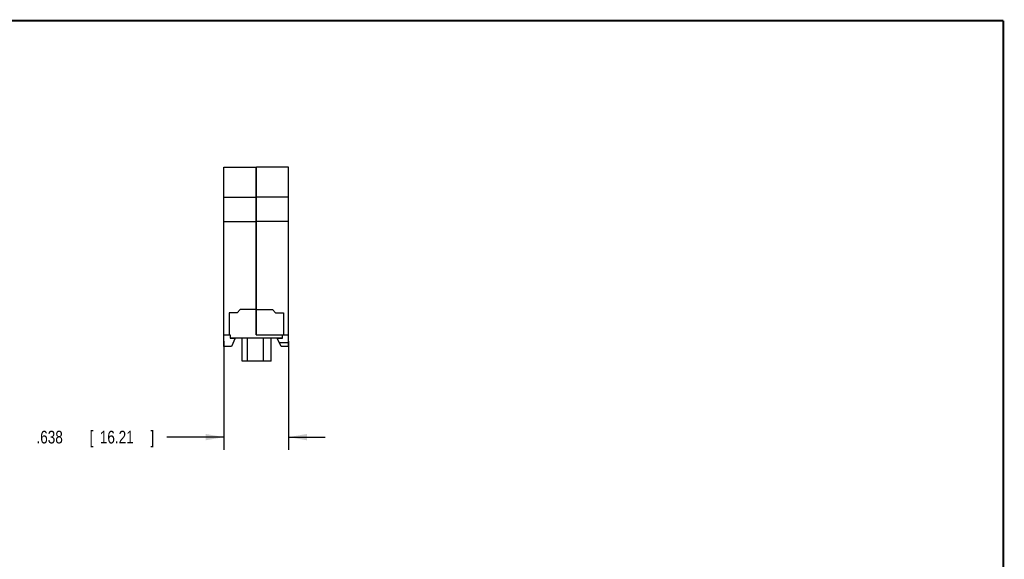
# Model space of a CAD drawing. Header units: inches. Extents: x 0.2 to 16.8, y 0.1 to 10.8.
# Tile 10 of 10: x 7 to 16.8, y 5.4 to 10.8. Entities that reach past the tile are written whole.
import ezdxf

# ---------------------------------------------------------------- set-up
doc = ezdxf.new("R2010")
doc.units = ezdxf.units.IN
doc.header["$LTSCALE"] = 0.935
doc.header["$MEASUREMENT"] = 0
doc.layers.get('0').update_dxf_attribs({"linetype": 'CONTINUOUS'})
doc.layers.add('DIMENSIONS', color=7, linetype='CONTINUOUS')
doc.styles.get("Standard").update_dxf_attribs({"font": 'txt', "width": 0.8})
doc.dimstyles.new('DIMSTYLE_1', dxfattribs={"dimtxt": 0.125, "dimasz": 0.18, "dimexe": 0.18, "dimexo": 0.0625, "dimgap": 0.09, "dimtad": 0, "dimtih": 1, "dimtoh": 1, "dimdec": 3, "dimzin": 4, "dimdsep": 46, "dimtxsty": 'STANDARD', "dimblk": '_FILLED', "dimblk1": '_FILLED', "dimblk2": '_FILLED', "dimcen": 0.09, "dimadec": 0, "dimazin": 0, "dimtp": 0.01, "dimtm": 0.01, "dimtfac": 1, "dimtdec": 3, "dimtofl": 0, "dimtmove": 0, "dimatfit": 3, "dimldrblk": '_FILLED', "dimfxl": 1, "dimtolj": 1, "dimtzin": 4, "dimarcsym": 0})

# ---------------------------------------------------------------- blocks, each defined once
blk = doc.blocks.new('_FILLED')
at = {"color": 0, "linetype": 'BYBLOCK'}
blk.add_solid([(0, 0), (-1, 0.174), (-1, -0.174)], dxfattribs=at)
blk = doc.blocks.new('*D4')
at = {"layer": 'DIMENSIONS', "color": 2, "linetype": 'CONTINUOUS'}
for p, q in [((9.0637, 7.5953), (9.0637, 6.5228)), ((9.7017, 7.5953), (9.7017, 6.5228)), ((9.0637, 6.6478), (8.5018, 6.6478)), ((9.7017, 6.6478), (10.0617, 6.6478))]:
    blk.add_line(p, q, dxfattribs=at)
at = {"layer": 'DIMENSIONS', "color": 2, "linetype": 'CONTINUOUS', "xscale": 0.18, "yscale": 0.18, "zscale": 0.18}
blk.add_blockref('_FILLED', (9.0637, 6.6478), dxfattribs=at)
at = {"layer": 'DIMENSIONS', "color": 2, "linetype": 'CONTINUOUS', "xscale": 0.18, "yscale": 0.18, "zscale": 0.18, "rotation": 180}
blk.add_blockref('_FILLED', (9.7017, 6.6478), dxfattribs=at)
at = {"layer": 'DIMENSIONS', "color": 2, "linetype": 'CONTINUOUS', "width": 0.8}
for s, p in [('.638', (7.2143, 6.5853)), ('[', (7.7393, 6.5853)), ('16.21', (7.8393, 6.5853)), (']', (8.3393, 6.5853))]:
    blk.add_text(s, height=0.125, dxfattribs=at).set_placement(p)

msp = doc.modelspace()

# ---------------------------------------------------------------- linework, layer by layer
at = {"color": 7, "linetype": 'CONTINUOUS'}
for p, q in [((9.0637, 7.5438), (9.0637, 9.3128)), ((9.0637, 9.3128), (9.3817, 9.3128)), ((9.3817, 7.6578), (9.3817, 9.3128)), ((9.3837, 7.6578), (9.3837, 9.3128)), ((9.7017, 9.3128), (9.3837, 9.3128)), ((9.7017, 7.5438), (9.7017, 9.3128)), ((9.0637, 9.018), (9.3817, 9.018)), ((9.7017, 9.018), (9.3837, 9.018)), ((9.0637, 8.7778), (9.3817, 8.7778)), ((9.7017, 8.7778), (9.3837, 8.7778)), ((9.1937, 7.8758), (9.1157, 7.8758)), ((9.1157, 7.8758), (9.1157, 7.6578)), ((9.2237, 7.9078), (9.1937, 7.8758)), ((9.3817, 7.9078), (9.2237, 7.9078)), ((9.3837, 7.9078), (9.5417, 7.9078)), ((9.5417, 7.9078), (9.5717, 7.8758)), ((9.5717, 7.8758), (9.6497, 7.8758)), ((9.6497, 7.8758), (9.6497, 7.6578)), ((9.3817, 7.8628), (9.3837, 7.8628)), ((9.0637, 7.6578), (9.1237, 7.6578)), ((9.1237, 7.6578), (9.1237, 7.6278)), ((9.1237, 7.6278), (9.6397, 7.6278)), ((9.1257, 7.6278), (9.1257, 7.6258)), ((9.1257, 7.6258), (9.1757, 7.6258)), ((9.1757, 7.6258), (9.1377, 7.5438)), ((9.2437, 7.3978), (9.2437, 7.6278)), ((9.2972, 7.3978), (9.2972, 7.6278)), ((9.3817, 7.6578), (9.7017, 7.6578)), ((9.4532, 7.3978), (9.4532, 7.6278)), ((9.5297, 7.3978), (9.5297, 7.6278)), ((9.5897, 7.6258), (9.6397, 7.6258)), ((9.6277, 7.5438), (9.5897, 7.6258)), ((9.7017, 7.5778), (9.612, 7.5778)), ((9.6397, 7.6258), (9.6397, 7.6578)), ((9.1377, 7.5438), (9.0637, 7.5438)), ((9.7017, 7.5438), (9.6277, 7.5438)), ((9.5297, 7.3978), (9.2437, 7.3978))]:
    msp.add_line(p, q, dxfattribs=at)
at = {"color": 7, "linetype": 'CONTINUOUS', "const_width": 0.02}
for points in [[(16.75, 10.7586), (0.25, 10.7586)], [(16.75, 0.2586), (16.75, 10.7586)]]:
    msp.add_lwpolyline(points, dxfattribs=at)

# ---------------------------------------------------------------- dimensions: what is measured, and where the dimension line sits
at = {"layer": 'DIMENSIONS', "color": 2, "linetype": 'CONTINUOUS'}
dim = msp.add_linear_dim(base=(9.7017, 6.6478), p1=(9.0637, 7.5953), p2=(9.7017, 7.5953), dimstyle='DIMSTYLE_1', dxfattribs=at)
dim.commit()
dim.dimension.update_dxf_attribs({"geometry": '*D4', "text_midpoint": (7.8268, 6.6478), "dimtype": 160})

doc.saveas('drawing.dxf')
